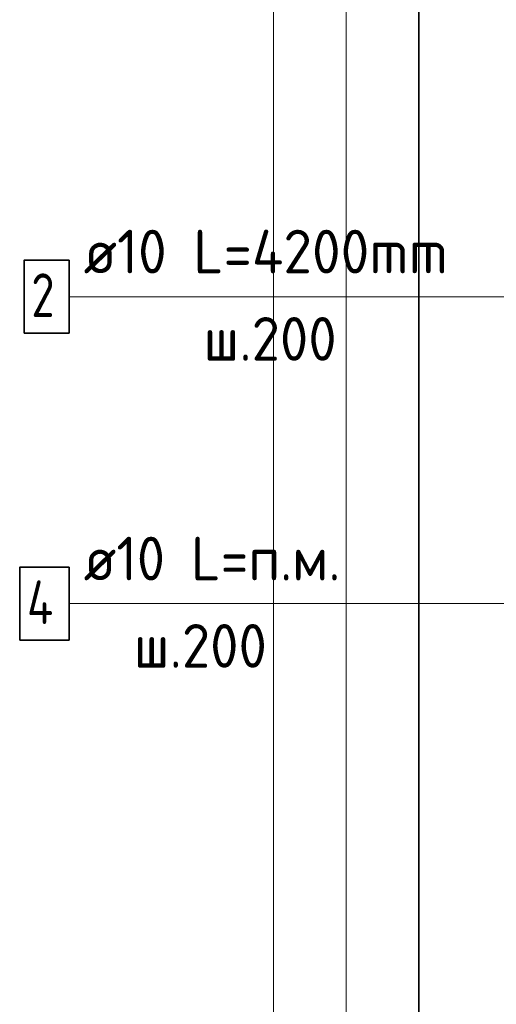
# Model space of a CAD drawing. Header units: millimetres. Extents: x -24871 to 40608, y -2869 to 48080.
# Tile 19 of 119: x -22076 to -21420, y 44129 to 45482. Entities that reach past the tile are written whole.
import ezdxf

# ---------------------------------------------------------------- set-up
doc = ezdxf.new("R2010")
doc.units = ezdxf.units.MM
for name, color, linetype, lineweight in [('Standard', 7, 'Continuous', 25), ('Арм.стержн. вертикальными 1', 22, 'Continuous', 35), ('Арм.стержн.горизонт. 1', 180, 'Continuous', 35)]:
    doc.layers.add(name, color=color, linetype=linetype, lineweight=lineweight)
doc.styles.add('ISOCPEUR', font='ISOCPEUR')

msp = doc.modelspace()

# ---------------------------------------------------------------- linework, layer by layer
at = {"layer": 'Standard', "color": 52, "linetype": 'Continuous', "lineweight": 13, "transparency": 33554687}
for p, q in [((-21526.6, 47549.1), (-21526.6, 42675)), ((-21526.6, 42675), (-21526.6, 47549.1))]:
    msp.add_line(p, q, dxfattribs=at)
at = {"layer": 'Standard', "color": 52, "linetype": 'Continuous', "lineweight": -3, "transparency": 33554687}
for p, q in [((-21526.6, 47549.1), (-21526.6, 42675)), ((-21526.6, 42675), (-21526.6, 47549.1))]:
    msp.add_line(p, q, dxfattribs=at)
at = {"layer": 'Standard', "color": 7, "linetype": 'Continuous', "lineweight": 13, "transparency": 33554687}
for points in [[(-21726.6, 42475), (-20501.6, 42475), (-20501.6, 47749.1), (-21726.6, 47749.1), (-21726.6, 42475)], [(-21626.6, 42575), (-20601.6, 42575), (-20601.6, 47649.1), (-21626.6, 47649.1), (-21626.6, 42575)]]:
    msp.add_lwpolyline(points, dxfattribs=at)
at = {"layer": 'Арм.стержн. вертикальными 1', "color": 7, "linetype": 'Continuous', "lineweight": 13, "transparency": 33554687}
msp.add_line((-22007.9, 45101.7), (-21403.9, 45101.7), dxfattribs=at)
at = {"layer": 'Арм.стержн. вертикальными 1', "color": 7, "linetype": 'Continuous', "lineweight": 35, "transparency": 33554687}
msp.add_lwpolyline([(-22069.9, 45051.7), (-22007.9, 45051.7), (-22007.9, 45151.7), (-22069.9, 45151.7), (-22069.9, 45051.7)], dxfattribs=at)
at = {"layer": 'Арм.стержн.горизонт. 1', "color": 7, "linetype": 'Continuous', "lineweight": 13, "transparency": 33554687}
msp.add_line((-22007.9, 44679.7), (-21275.9, 44679.7), dxfattribs=at)
at = {"layer": 'Арм.стержн.горизонт. 1', "color": 7, "linetype": 'Continuous', "lineweight": 35, "transparency": 33554687}
msp.add_lwpolyline([(-22075.9, 44629.7), (-22007.9, 44629.7), (-22007.9, 44729.7), (-22075.9, 44729.7), (-22075.9, 44629.7)], dxfattribs=at)

# ---------------------------------------------------------------- texts
at = {"layer": 'Арм.стержн. вертикальными 1', "color": 7, "linetype": 'Continuous', "lineweight": 25, "transparency": 33554687, "char_height": 60, "attachment_point": 7, "style": 'ISOCPEUR'}
for s, insert, width in [('\\W0.96;ø10 L=4200mm ', (-21987.9, 45133.7), 592.53), ('\\W0.78;2', (-22059.9, 45073.7), 65.281), ('\\W0.95;ш.200 ', (-21822.9, 45013.7), 262.399)]:
    msp.add_mtext(s, dxfattribs=dict(at, insert=insert, width=width))
at = {"layer": 'Арм.стержн.горизонт. 1', "color": 7, "linetype": 'Continuous', "lineweight": 25, "transparency": 33554687, "char_height": 60, "attachment_point": 7, "style": 'ISOCPEUR'}
for s, insert, width in [('\\W0.94;ø10 L=п.м.', (-21987.9, 44711.7), 399.966), ('\\W0.80;4', (-22065.9, 44651.7), 71.967), ('\\W0.95;ш.200 ', (-21918.9, 44591.7), 262.399)]:
    msp.add_mtext(s, dxfattribs=dict(at, insert=insert, width=width))

doc.saveas('drawing.dxf')
